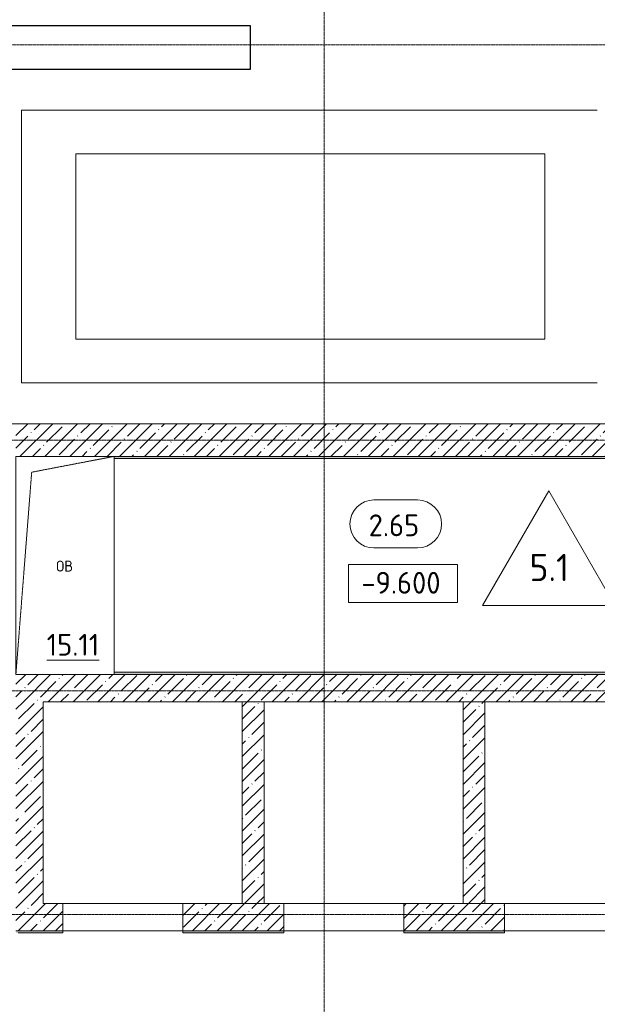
# Model space of a CAD drawing. Header units: millimetres. Extents: x 25887 to 100685, y -10965 to 131188.
# Tile 30 of 49: x 46685 to 51980, y 94125 to 103155. Entities that reach past the tile are written whole.
import ezdxf

# ---------------------------------------------------------------- set-up
doc = ezdxf.new("R2010")
doc.units = ezdxf.units.MM
doc.linetypes.add('3_ Штрих_ 1 х 1 мм', pattern=[2, 1, -1])
doc.linetypes.add('4_ Штрихпунктир_ 10 х 2 мм', pattern=[14, 10, -2, 0, -2])
for name, color, linetype, lineweight in [('A-ANNO-NOTE', 7, 'Continuous', 5), ('A-AREA-IDEN', 7, 'Continuous', 5), ('A-DETL-GENF', 7, 'Continuous', 13), ('A-DOOR', 7, 'Continuous', 13), ('A-DOOR-OPNG', 7, 'Continuous', 13), ('A-FLOR', 7, 'Continuous', 13), ('A-FLOR-IDEN', 7, 'Continuous', 5), ('A-WALL', 7, 'Continuous', 13), ('A-WALL-PATT', 7, 'Continuous', 13), ('C-PRKG', 7, 'Continuous', 13), ('G-ANNO-DIMS', 7, 'Continuous', 5), ('M-EQPM', 7, 'Continuous', 13), ('S-COLS', 7, 'Continuous', 25), ('S-GRID', 7, 'Continuous', 5)]:
    doc.layers.add(name, color=color, linetype=linetype, lineweight=lineweight)
doc.styles.add('GOST Common', font='GOST_Common.ttf', dxfattribs={"height": 100})
doc.styles.add('GOST Common_2', font='GOST_Common.ttf', dxfattribs={"height": 200})
doc.styles.add('GOST Common_3', font='GOST_Common.ttf', dxfattribs={"height": 250})
pattern_1 = [(0, (0, 0), (203.2, 50.8), [3.353, -149.047, 3.353, -149.047, -812.8]), (0, (0, 0), (203.2, 50.8), [-304.8, 3.353, -301.447, 3.353, -149.047, -355.6]), (0, (0, 0), (203.2, 50.8), [-762, 3.353, -98.247, 3.353, -250.647]), (120, (76.2, 25.4), (-145.59409, 150.576362), [3.353, -149.047, 3.353, -149.047, -812.8]), (120, (76.2, 25.4), (-145.59409, 150.576362), [-304.8, 3.353, -301.447, 3.353, -149.047, -355.6]), (120, (76.2, 25.4), (-145.59409, 150.576362), [-762, 3.353, -98.247, 3.353, -250.647]), (240, (101.6, 127), (-57.60591, -201.376362), [3.353, -149.047, 3.353, -149.047, -812.8]), (240, (101.6, 127), (-57.60591, -201.376362), [-304.8, 3.353, -301.447, 3.353, -149.047, -355.6]), (240, (101.6, 127), (-57.60591, -201.376362), [-762, 3.353, -98.247, 3.353, -250.647])]
pattern_2 = [(45, (0, 0), (-114.04925, 114.04925), []), (45, (114.05, 0), (-114.04925, 114.04925), [201.612, -40.322, 3.353, -36.97])]

# ---------------------------------------------------------------- blocks, each defined once
blk = doc.blocks.new('Наметкина 10_РД_АР_П_Отделка_R21_rvt-1--02_Подвал_МП_часть Б')
at = {"layer": 'A-WALL-PATT', "lineweight": 5}
h = blk.add_hatch(dxfattribs=at)
h.set_pattern_fill('FP_25', color=256, style=0, pattern_type=2)
h.set_pattern_definition(pattern_1)
h.paths.add_polyline_path([(54390, 99130), (54390, 99150), (47550, 99150), (47550, 99130), (54107.1, 99130)])
h = blk.add_hatch(dxfattribs=at)
h.set_pattern_fill('FP_25', color=256, style=0, pattern_type=2)
h.set_pattern_definition(pattern_1)
h.paths.add_polyline_path([(54370, 97150), (54370, 97170), (47550, 97170), (47550, 97150), (52194.7, 97150)])
h = blk.add_hatch(dxfattribs=at)
h.set_pattern_fill('FP_25', color=256, style=0, pattern_type=2)
h.set_pattern_definition(pattern_1)
h.paths.add_polyline_path([(54255, 94780), (55050, 94780), (55050, 94800), (54255, 94800)])
h.paths.add_polyline_path([(53155, 94780), (53155, 94800), (52230, 94800), (52230, 94780)])
h.paths.add_polyline_path([(51130, 94780), (51130, 94800), (50205, 94800), (50205, 94780)])
h.paths.add_polyline_path([(49105, 94780), (49105, 94800), (48180, 94800), (48180, 94780), (48369.8, 94780)])
h.paths.add_polyline_path([(46650, 94780), (47080, 94780), (47080, 94800), (46650, 94800)])
at = {"layer": 'A-WALL'}
for p, q in [((54390, 99150), (47550, 99150)), ((47550, 99130), (54390, 99130)), ((54370, 97170), (47550, 97170)), ((47550, 97150), (54370, 97150)), ((47080, 94800), (46650, 94800)), ((46670, 94780), (47080, 94780)), ((47080, 94780), (47080, 94800)), ((49105, 94800), (48180, 94800)), ((48180, 94800), (48180, 94780)), ((48180, 94780), (49105, 94780)), ((49105, 94780), (49105, 94800)), ((51130, 94800), (50205, 94800)), ((50205, 94800), (50205, 94780)), ((50205, 94780), (51130, 94780)), ((51130, 94780), (51130, 94800))]:
    blk.add_line(p, q, dxfattribs=at)
blk = doc.blocks.new('КР-Проем - Настраиваемый-4846183--02_Подвал_МП_часть Б')
at = {"layer": 'A-DOOR-OPNG'}
for p, q in [((-550, 125), (550, 125)), ((-550, -125), (550, -125))]:
    blk.add_line(p, q, dxfattribs=at)
blk = doc.blocks.new('АР_Машиноместо - 5300x2500_С-V31--02_Подвал_МП_часть Б')
at = {"layer": 'C-PRKG'}
for p, q in [((2500, 0), (0, 0)), ((0, 0), (0, -5280)), ((2500, 0), (2500, -5280)), ((400, -500), (400, -4800)), ((400, -500), (2100, -500)), ((2100, -500), (2100, -4800)), ((400, -4800), (2100, -4800))]:
    blk.add_line(p, q, dxfattribs=at)
blk = doc.blocks.new('АР_Канал вертикальный прямоугольный - ОВ-6392431--02_Подвал_МП_часть Б')
at = {"layer": 'A-DETL-GENF', "linetype": '3_ Штрих_ 1 х 1 мм'}
for p, q in [((450, 1000), (-450, 1000)), ((-450, 1000), (-450, -1000)), ((-305, 855), (450, 1000)), ((450, -1000), (450, 1000)), ((-450, -1000), (-305, 855)), ((-450, -1000), (450, -1000))]:
    blk.add_line(p, q, dxfattribs=at)
at = {"layer": 'M-EQPM'}
for p, q in [((-450, -1000), (-450, 1000)), ((-450, 1000), (450, 1000)), ((450, 1000), (450, -1000)), ((450, -1000), (-450, -1000))]:
    blk.add_line(p, q, dxfattribs=at)
blk = doc.blocks.new('Марка помещения _Номер_ - 2 мм-68851--02_Подвал_МП_часть Б')
at = {"layer": 'A-AREA-IDEN'}
for p, q in [((-2.027, 2.21), (1.973, 2.21)), ((-2.027, -2.19), (1.973, -2.19))]:
    blk.add_line(p, q, dxfattribs=at)
for centre, start, end in [((-2.027, 0.01), 90, 270), ((1.973, 0.01), 270, 90)]:
    blk.add_arc(centre, 2.2, start, end, dxfattribs=at)
blk = doc.blocks.new('Марка полов - Марка полов-4106608--02_Подвал_МП_часть Б')
at = {"layer": 'A-FLOR-IDEN'}
for p, q in [((0, 7), (-6.062, -3.5)), ((6.062, -3.5), (0, 7)), ((-6.062, -3.5), (6.062, -3.5))]:
    blk.add_line(p, q, dxfattribs=at)
blk = doc.blocks.new('Высотные отметки - Frame_2-749557--02_Подвал_МП_часть Б')
at = {"layer": 'G-ANNO-DIMS'}
for p, q in [((-5, 3.5), (-5, 0)), ((5, 3.5), (-5, 3.5)), ((5, 0), (5, 3.5)), ((-5, 0), (5, 0))]:
    blk.add_line(p, q, dxfattribs=at)

msp = doc.modelspace()

# ---------------------------------------------------------------- hatches: boundary and pattern name
at = {"layer": 'A-WALL-PATT', "lineweight": 5}
h = msp.add_hatch(dxfattribs=at)
h.set_pattern_fill('FP_3', color=256, style=0, pattern_type=2)
h.set_pattern_definition(pattern_2)
h.paths.add_polyline_path([(52194.65305, 99150), (55650, 99150), (55650, 99450), (46650, 99450), (46650, 99150), (48369.767918, 99150)])
h = msp.add_hatch(dxfattribs=at)
h.set_pattern_fill('FP_3', color=256, style=0, pattern_type=2)
h.set_pattern_definition(pattern_2)
h.paths.add_polyline_path([(54800, 96900), (55050, 96900), (55050, 97150), (46650, 97150), (46650, 96900), (52194.65305, 96900)])
h = msp.add_hatch(dxfattribs=at)
h.set_pattern_fill('FP_3', color=256, style=0, pattern_type=2)
h.set_pattern_definition(pattern_2)
h.paths.add_polyline_path([(46900, 95050), (46900, 96900), (46650, 96900), (46650, 95050)])
h = msp.add_hatch(dxfattribs=at)
h.set_pattern_fill('FP_3', color=256, style=0, pattern_type=2)
h.set_pattern_definition(pattern_2)
h.paths.add_polyline_path([(48925, 95050), (48925, 96900), (48725, 96900), (48725, 95050)])
h = msp.add_hatch(dxfattribs=at)
h.set_pattern_fill('FP_3', color=256, style=0, pattern_type=2)
h.set_pattern_definition(pattern_2)
h.paths.add_polyline_path([(50950, 95050), (50950, 96900), (50750, 96900), (50750, 95050)])
h = msp.add_hatch(dxfattribs=at)
h.set_pattern_fill('FP_3', color=256, style=0, pattern_type=2)
h.set_pattern_definition(pattern_2)
h.paths.add_polyline_path([(55050, 94800), (55050, 95050), (54255, 95050), (54255, 94800)])
h.paths.add_polyline_path([(50205, 94800), (51130, 94800), (51130, 95050), (50205, 95050)])
h.paths.add_polyline_path([(52230, 94800), (53155, 94800), (53155, 95050), (52230, 95050)])
h.paths.add_polyline_path([(46650, 94800), (47080, 94800), (47080, 95050), (46650, 95050)])
h.paths.add_polyline_path([(48369.767918, 94800), (49105, 94800), (49105, 95050), (48180, 95050), (48180, 94800)])

# ---------------------------------------------------------------- linework, layer by layer
at = {"layer": 'A-FLOR'}
for p, q in [((48180, 94800), (47080, 94800)), ((50205, 94800), (49105, 94800)), ((52230, 94800), (51130, 94800))]:
    msp.add_line(p, q, dxfattribs=at)
at = {"layer": 'A-WALL'}
for p, q in [((55650, 99450), (46400, 99450)), ((47550, 99150), (55650, 99150)), ((55050, 97150), (47550, 97150)), ((46900, 96900), (54800, 96900)), ((46900, 95050), (46900, 96900)), ((48725, 96900), (48725, 95050)), ((48925, 95050), (48925, 96900)), ((50750, 96900), (50750, 95050)), ((50950, 95050), (50950, 96900)), ((47080, 95050), (46900, 95050)), ((47080, 94800), (47080, 95050)), ((49105, 95050), (48180, 95050)), ((48180, 95050), (48180, 94800)), ((49105, 94800), (49105, 95050)), ((51130, 95050), (50205, 95050)), ((50205, 95050), (50205, 94800)), ((51130, 94800), (51130, 95050)), ((46650, 94800), (47080, 94800)), ((48180, 94800), (49105, 94800)), ((50205, 94800), (51130, 94800))]:
    msp.add_line(p, q, dxfattribs=at)
at = {"layer": 'S-COLS'}
for p, q in [((48800, 103100), (46400, 103100)), ((48800, 102700), (48800, 103100)), ((46400, 102700), (48800, 102700))]:
    msp.add_line(p, q, dxfattribs=at)
at = {"layer": 'S-GRID', "linetype": '4_ Штрихпунктир_ 10 х 2 мм'}
for p, q in [((49475, 80104.964717), (49475, 128910)), ((65663.030763, 102925), (27912.537886, 102925)), ((91551.922019, 99300), (28288.23047, 99300)), ((92609.679336, 99300), (28288.23047, 99300)), ((86550, 97000), (27912.537886, 97000)), ((86550, 94950), (27912.537886, 94950))]:
    msp.add_line(p, q, dxfattribs=at)

# ---------------------------------------------------------------- block references
at = {"lineweight": 5}
msp.add_blockref('Наметкина 10_РД_АР_П_Отделка_R21_rvt-1--02_Подвал_МП_часть Б', (0, 0), dxfattribs=at)
at = {"layer": 'A-AREA-IDEN', "xscale": 99.99999999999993, "yscale": 99.99999999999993, "zscale": 99.99999999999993}
msp.add_blockref('Марка помещения _Номер_ - 2 мм-68851--02_Подвал_МП_часть Б', (50134.948434, 98529.168641), dxfattribs=at)
at = {"layer": 'A-DOOR'}
for p in [(47630, 94925), (49655, 94925), (51680, 94925)]:
    msp.add_blockref('КР-Проем - Настраиваемый-4846183--02_Подвал_МП_часть Б', p, dxfattribs=at)
at = {"layer": 'A-FLOR-IDEN', "xscale": 99.99999999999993, "yscale": 99.99999999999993, "zscale": 99.99999999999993}
msp.add_blockref('Марка полов - Марка полов-4106608--02_Подвал_МП_часть Б', (51534.962527, 98133.954611), dxfattribs=at)
at = {"layer": 'C-PRKG', "rotation": 90.00000000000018}
msp.add_blockref('АР_Машиноместо - 5300x2500_С-V31--02_Подвал_МП_часть Б', (46700, 99825), dxfattribs=at)
at = {"layer": 'G-ANNO-DIMS', "xscale": 99.99999999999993, "yscale": 99.99999999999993, "zscale": 99.99999999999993}
msp.add_blockref('Высотные отметки - Frame_2-749557--02_Подвал_МП_часть Б', (50199.201061, 97809.616589), dxfattribs=at)
at = {"layer": 'M-EQPM'}
msp.add_blockref('АР_Канал вертикальный прямоугольный - ОВ-6392431--02_Подвал_МП_часть Б', (47100, 98150), dxfattribs=at)

# ---------------------------------------------------------------- texts
at = {"layer": 'A-ANNO-NOTE', "insert": (47018.906744, 98193.609736), "char_height": 100, "width": 200.421875, "attachment_point": 1, "style": 'GOST Common'}
msp.add_mtext('ОВ', dxfattribs=at)
at = {"layer": 'A-AREA-IDEN', "char_height": 200, "attachment_point": 1, "style": 'GOST Common_2'}
for s, insert, width in [('2.65', (49883.934237, 98617.911823), 601.265625), ('\\L15.11', (46932.509436, 97522.407531), 609.2825)]:
    msp.add_mtext(s, dxfattribs=dict(at, insert=insert, width=width))
at = {"layer": 'A-FLOR-IDEN', "insert": (51358.586244, 98256.016283), "char_height": 250, "width": 456.961875, "attachment_point": 1, "style": 'GOST Common_3'}
msp.add_mtext('5.1', dxfattribs=at)
at = {"layer": 'G-ANNO-DIMS', "insert": (49817.044535, 98090.98225), "char_height": 200, "width": 917.17566319, "attachment_point": 1, "line_spacing_factor": 1.022761, "style": 'GOST Common_2'}
msp.add_mtext('-9.600', dxfattribs=at)

doc.saveas('drawing.dxf')
